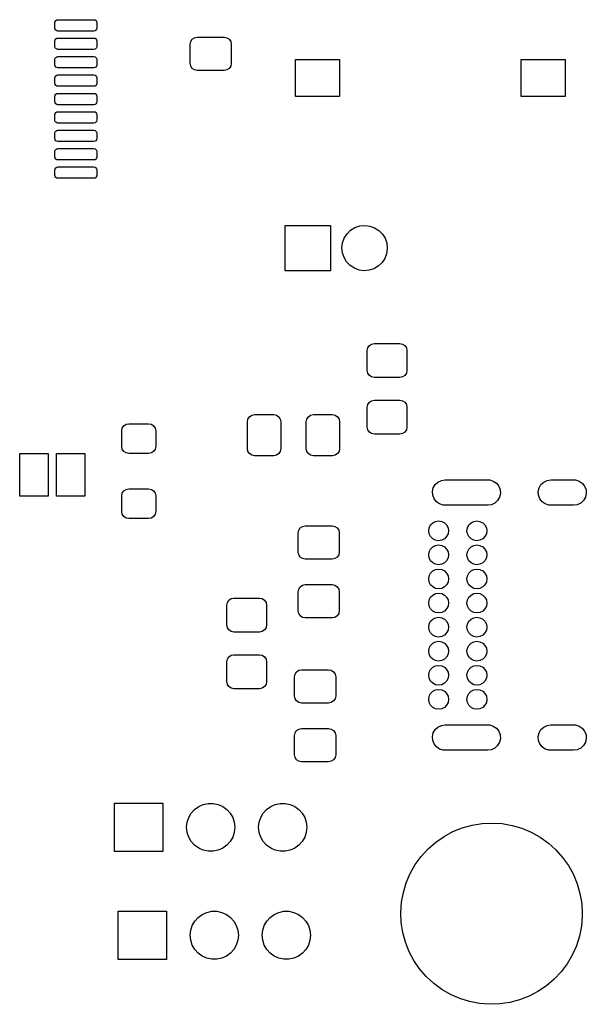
# Model space of a CAD drawing. Extents: x 2.72 to 6.23, y -5.23 to -2.47.
# Tile 4 of 5: x 5.44 to 6.23, y -5.23 to -3.86. Entities that reach past the tile are written whole.
import ezdxf

# ---------------------------------------------------------------- set-up
doc = ezdxf.new("R2010")
doc.units = 0
doc.header["$MEASUREMENT"] = 0
doc.layers.add('BLACK', color=7, linetype='CONTINUOUS')

msp = doc.modelspace()

# ---------------------------------------------------------------- linework, layer by layer
at = {"layer": 'BLACK', "linetype": 'CONTINUOUS'}
for p, q in [((5.49396, -3.85999), (5.49481, -3.85871)), ((5.49481, -3.85871), (5.49609, -3.85786)), ((5.49609, -3.85786), (5.4976, -3.85756)), ((5.4976, -3.85756), (5.5478, -3.85756)), ((5.5478, -3.85756), (5.5493, -3.85786)), ((5.5493, -3.85786), (5.55058, -3.85871)), ((5.55058, -3.85871), (5.55143, -3.85999)), ((5.49366, -3.8615), (5.49396, -3.85999)), ((5.49366, -3.86937), (5.49366, -3.8615)), ((5.49396, -3.87088), (5.49366, -3.86937)), ((5.49481, -3.87215), (5.49396, -3.87088)), ((5.49609, -3.87301), (5.49481, -3.87215)), ((5.55058, -3.87215), (5.5493, -3.87301)), ((5.55143, -3.87088), (5.55058, -3.87215)), ((5.55143, -3.85999), (5.55173, -3.8615)), ((5.55173, -3.86937), (5.55143, -3.87088)), ((5.55173, -3.8615), (5.55173, -3.86937)), ((5.49366, -3.88709), (5.49396, -3.88558)), ((5.49396, -3.88558), (5.49481, -3.8843)), ((5.49481, -3.8843), (5.49609, -3.88345)), ((5.4976, -3.87331), (5.49609, -3.87301)), ((5.49609, -3.88345), (5.4976, -3.88315)), ((5.5478, -3.87331), (5.4976, -3.87331)), ((5.4976, -3.88315), (5.5478, -3.88315)), ((5.5493, -3.87301), (5.5478, -3.87331)), ((5.5478, -3.88315), (5.5493, -3.88345)), ((5.5493, -3.88345), (5.55058, -3.8843)), ((5.55058, -3.8843), (5.55143, -3.88558)), ((5.55143, -3.88558), (5.55173, -3.88709)), ((5.68221, -3.88795), (5.68434, -3.88475)), ((5.68434, -3.88475), (5.68753, -3.88262)), ((5.68753, -3.88262), (5.6913, -3.88187)), ((5.6913, -3.88187), (5.7287, -3.88187)), ((5.7287, -3.88187), (5.73247, -3.88262)), ((5.73247, -3.88262), (5.73566, -3.88475)), ((5.73566, -3.88475), (5.73779, -3.88795)), ((5.49366, -3.89496), (5.49366, -3.88709)), ((5.49396, -3.89647), (5.49366, -3.89496)), ((5.49481, -3.89774), (5.49396, -3.89647)), ((5.49609, -3.8986), (5.49481, -3.89774)), ((5.4976, -3.8989), (5.49609, -3.8986)), ((5.5478, -3.8989), (5.4976, -3.8989)), ((5.5493, -3.8986), (5.5478, -3.8989)), ((5.55058, -3.89774), (5.5493, -3.8986)), ((5.55143, -3.89647), (5.55058, -3.89774)), ((5.55173, -3.89496), (5.55143, -3.89647)), ((5.55173, -3.88709), (5.55173, -3.89496)), ((5.68146, -3.89171), (5.68221, -3.88795)), ((5.68146, -3.91829), (5.68146, -3.89171)), ((5.73779, -3.88795), (5.73854, -3.89171)), ((5.73854, -3.89171), (5.73854, -3.91829)), ((5.49366, -3.91268), (5.49396, -3.91117)), ((5.49366, -3.92055), (5.49366, -3.91268)), ((5.49396, -3.91117), (5.49481, -3.90989)), ((5.49481, -3.90989), (5.49609, -3.90904)), ((5.49609, -3.90904), (5.4976, -3.90874)), ((5.4976, -3.90874), (5.5478, -3.90874)), ((5.5478, -3.90874), (5.5493, -3.90904)), ((5.5493, -3.90904), (5.55058, -3.90989)), ((5.55058, -3.90989), (5.55143, -3.91117)), ((5.55143, -3.91117), (5.55173, -3.91268)), ((5.55173, -3.91268), (5.55173, -3.92055)), ((5.8278, -3.96417), (5.8278, -3.91299)), ((5.8278, -3.91299), (5.88882, -3.91299)), ((5.88882, -3.91299), (5.88882, -3.96417)), ((6.14118, -3.96417), (6.14118, -3.91299)), ((6.14118, -3.91299), (6.2022, -3.91299)), ((6.2022, -3.91299), (6.2022, -3.96417)), ((5.49396, -3.92206), (5.49366, -3.92055)), ((5.49481, -3.92334), (5.49396, -3.92206)), ((5.49609, -3.92419), (5.49481, -3.92334)), ((5.4976, -3.92449), (5.49609, -3.92419)), ((5.5478, -3.92449), (5.4976, -3.92449)), ((5.5493, -3.92419), (5.5478, -3.92449)), ((5.55058, -3.92334), (5.5493, -3.92419)), ((5.55143, -3.92206), (5.55058, -3.92334)), ((5.55173, -3.92055), (5.55143, -3.92206)), ((5.68221, -3.92205), (5.68146, -3.91829)), ((5.68434, -3.92525), (5.68221, -3.92205)), ((5.68753, -3.92738), (5.68434, -3.92525)), ((5.73566, -3.92525), (5.73247, -3.92738)), ((5.73779, -3.92205), (5.73566, -3.92525)), ((5.73854, -3.91829), (5.73779, -3.92205)), ((5.49366, -3.93827), (5.49396, -3.93676)), ((5.49366, -3.94614), (5.49366, -3.93827)), ((5.49396, -3.93676), (5.49481, -3.93548)), ((5.49481, -3.93548), (5.49609, -3.93463)), ((5.49609, -3.93463), (5.4976, -3.93433)), ((5.4976, -3.93433), (5.5478, -3.93433)), ((5.5478, -3.93433), (5.5493, -3.93463)), ((5.5493, -3.93463), (5.55058, -3.93548)), ((5.55058, -3.93548), (5.55143, -3.93676)), ((5.55143, -3.93676), (5.55173, -3.93827)), ((5.55173, -3.93827), (5.55173, -3.94614)), ((5.6913, -3.92813), (5.68753, -3.92738)), ((5.7287, -3.92813), (5.6913, -3.92813)), ((5.73247, -3.92738), (5.7287, -3.92813)), ((5.49396, -3.94765), (5.49366, -3.94614)), ((5.49481, -3.94893), (5.49396, -3.94765)), ((5.49609, -3.94978), (5.49481, -3.94893)), ((5.4976, -3.95008), (5.49609, -3.94978)), ((5.5478, -3.95008), (5.4976, -3.95008)), ((5.5493, -3.94978), (5.5478, -3.95008)), ((5.55058, -3.94893), (5.5493, -3.94978)), ((5.55143, -3.94765), (5.55058, -3.94893)), ((5.55173, -3.94614), (5.55143, -3.94765)), ((5.49366, -3.96386), (5.49396, -3.96235)), ((5.49366, -3.97173), (5.49366, -3.96386)), ((5.49396, -3.96235), (5.49481, -3.96107)), ((5.49481, -3.96107), (5.49609, -3.96022)), ((5.49609, -3.96022), (5.4976, -3.95992)), ((5.4976, -3.95992), (5.5478, -3.95992)), ((5.5478, -3.95992), (5.5493, -3.96022)), ((5.5493, -3.96022), (5.55058, -3.96107)), ((5.55058, -3.96107), (5.55143, -3.96235)), ((5.55143, -3.96235), (5.55173, -3.96386)), ((5.55173, -3.96386), (5.55173, -3.97173)), ((5.88882, -3.96417), (5.8278, -3.96417)), ((6.2022, -3.96417), (6.14118, -3.96417)), ((5.49396, -3.97324), (5.49366, -3.97173)), ((5.49481, -3.97452), (5.49396, -3.97324)), ((5.49609, -3.97537), (5.49481, -3.97452)), ((5.4976, -3.97567), (5.49609, -3.97537)), ((5.5478, -3.97567), (5.4976, -3.97567)), ((5.5493, -3.97537), (5.5478, -3.97567)), ((5.55058, -3.97452), (5.5493, -3.97537)), ((5.55143, -3.97324), (5.55058, -3.97452)), ((5.55173, -3.97173), (5.55143, -3.97324)), ((5.49366, -3.98945), (5.49396, -3.98794)), ((5.49366, -3.99732), (5.49366, -3.98945)), ((5.49396, -3.98794), (5.49481, -3.98666)), ((5.49481, -3.98666), (5.49609, -3.98581)), ((5.49609, -3.98581), (5.4976, -3.98551)), ((5.4976, -3.98551), (5.5478, -3.98551)), ((5.5478, -3.98551), (5.5493, -3.98581)), ((5.5493, -3.98581), (5.55058, -3.98666)), ((5.55058, -3.98666), (5.55143, -3.98794)), ((5.55143, -3.98794), (5.55173, -3.98945)), ((5.55173, -3.98945), (5.55173, -3.99732)), ((5.49396, -3.99883), (5.49366, -3.99732)), ((5.49481, -4.00011), (5.49396, -3.99883)), ((5.49609, -4.00096), (5.49481, -4.00011)), ((5.4976, -4.00126), (5.49609, -4.00096)), ((5.5478, -4.00126), (5.4976, -4.00126)), ((5.5493, -4.00096), (5.5478, -4.00126)), ((5.55058, -4.00011), (5.5493, -4.00096)), ((5.55143, -3.99883), (5.55058, -4.00011)), ((5.55173, -3.99732), (5.55143, -3.99883)), ((5.49366, -4.01504), (5.49396, -4.01353)), ((5.49366, -4.02291), (5.49366, -4.01504)), ((5.49396, -4.02442), (5.49366, -4.02291)), ((5.49396, -4.01353), (5.49481, -4.01226)), ((5.49481, -4.01226), (5.49609, -4.0114)), ((5.49609, -4.0114), (5.4976, -4.0111)), ((5.4976, -4.0111), (5.5478, -4.0111)), ((5.5478, -4.0111), (5.5493, -4.0114)), ((5.5493, -4.0114), (5.55058, -4.01226)), ((5.55058, -4.01226), (5.55143, -4.01353)), ((5.55143, -4.01353), (5.55173, -4.01504)), ((5.55173, -4.02291), (5.55143, -4.02442)), ((5.55173, -4.01504), (5.55173, -4.02291)), ((5.49481, -4.0257), (5.49396, -4.02442)), ((5.49609, -4.02655), (5.49481, -4.0257)), ((5.4976, -4.02685), (5.49609, -4.02655)), ((5.49609, -4.03699), (5.4976, -4.03669)), ((5.5478, -4.02685), (5.4976, -4.02685)), ((5.4976, -4.03669), (5.5478, -4.03669)), ((5.5493, -4.02655), (5.5478, -4.02685)), ((5.5478, -4.03669), (5.5493, -4.03699)), ((5.55058, -4.0257), (5.5493, -4.02655)), ((5.55143, -4.02442), (5.55058, -4.0257)), ((5.49366, -4.04063), (5.49396, -4.03912)), ((5.49366, -4.0485), (5.49366, -4.04063)), ((5.49396, -4.05001), (5.49366, -4.0485)), ((5.49396, -4.03912), (5.49481, -4.03785)), ((5.49481, -4.05129), (5.49396, -4.05001)), ((5.49481, -4.03785), (5.49609, -4.03699)), ((5.5493, -4.03699), (5.55058, -4.03785)), ((5.55058, -4.03785), (5.55143, -4.03912)), ((5.55143, -4.05001), (5.55058, -4.05129)), ((5.55143, -4.03912), (5.55173, -4.04063)), ((5.55173, -4.0485), (5.55143, -4.05001)), ((5.55173, -4.04063), (5.55173, -4.0485)), ((5.49396, -4.06471), (5.49481, -4.06344)), ((5.49609, -4.05214), (5.49481, -4.05129)), ((5.49481, -4.06344), (5.49609, -4.06258)), ((5.4976, -4.05244), (5.49609, -4.05214)), ((5.49609, -4.06258), (5.4976, -4.06228)), ((5.5478, -4.05244), (5.4976, -4.05244)), ((5.4976, -4.06228), (5.5478, -4.06228)), ((5.5493, -4.05214), (5.5478, -4.05244)), ((5.5478, -4.06228), (5.5493, -4.06258)), ((5.55058, -4.05129), (5.5493, -4.05214)), ((5.5493, -4.06258), (5.55058, -4.06344)), ((5.55058, -4.06344), (5.55143, -4.06471)), ((5.49366, -4.06622), (5.49396, -4.06471)), ((5.49366, -4.07409), (5.49366, -4.06622)), ((5.49396, -4.0756), (5.49366, -4.07409)), ((5.49481, -4.07688), (5.49396, -4.0756)), ((5.49609, -4.07773), (5.49481, -4.07688)), ((5.4976, -4.07803), (5.49609, -4.07773)), ((5.5493, -4.07773), (5.5478, -4.07803)), ((5.55058, -4.07688), (5.5493, -4.07773)), ((5.55143, -4.0756), (5.55058, -4.07688)), ((5.55143, -4.06471), (5.55173, -4.06622)), ((5.55173, -4.07409), (5.55143, -4.0756)), ((5.55173, -4.06622), (5.55173, -4.07409)), ((5.5478, -4.07803), (5.4976, -4.07803)), ((5.8135, -4.2065), (5.8135, -4.1435)), ((5.8135, -4.1435), (5.8765, -4.1435)), ((5.8765, -4.1435), (5.8765, -4.2065)), ((5.91033, -4.1465), (5.91698, -4.14424)), ((5.91698, -4.14424), (5.92396, -4.1435)), ((5.92396, -4.1435), (5.93093, -4.14434)), ((5.93093, -4.14434), (5.93755, -4.14669)), ((5.89553, -4.161), (5.89933, -4.15509)), ((5.89933, -4.15509), (5.90435, -4.15018)), ((5.90435, -4.15018), (5.91033, -4.1465)), ((5.93755, -4.14669), (5.94348, -4.15045)), ((5.94348, -4.15045), (5.94842, -4.15544)), ((5.94842, -4.15544), (5.95214, -4.16139)), ((5.89225, -4.17456), (5.89313, -4.16759)), ((5.89313, -4.16759), (5.89553, -4.161)), ((5.95214, -4.16139), (5.95445, -4.16802)), ((5.95445, -4.16802), (5.95524, -4.175)), ((5.89293, -4.18155), (5.89225, -4.17456)), ((5.89515, -4.18821), (5.89293, -4.18155)), ((5.95425, -4.18283), (5.95175, -4.1894)), ((5.95522, -4.17588), (5.95425, -4.18283)), ((5.95524, -4.175), (5.95522, -4.17588)), ((5.89879, -4.19422), (5.89515, -4.18821)), ((5.90366, -4.19927), (5.89879, -4.19422)), ((5.90954, -4.20311), (5.90366, -4.19927)), ((5.94278, -4.20009), (5.93675, -4.20368)), ((5.94787, -4.19525), (5.94278, -4.20009)), ((5.95175, -4.1894), (5.94787, -4.19525)), ((5.8765, -4.2065), (5.8135, -4.2065)), ((5.91612, -4.20556), (5.90954, -4.20311)), ((5.92308, -4.20649), (5.91612, -4.20556)), ((5.93007, -4.20585), (5.92308, -4.20649)), ((5.93675, -4.20368), (5.93007, -4.20585)), ((5.93032, -4.31052), (5.93352, -4.30839)), ((5.93352, -4.30839), (5.93728, -4.30764)), ((5.93728, -4.30764), (5.97272, -4.30764)), ((5.97272, -4.30764), (5.97648, -4.30839)), ((5.97648, -4.30839), (5.97968, -4.31052)), ((5.92744, -4.31748), (5.92819, -4.31371)), ((5.92744, -4.34504), (5.92744, -4.31748)), ((5.92819, -4.31371), (5.93032, -4.31052)), ((5.97968, -4.31052), (5.98181, -4.31371)), ((5.98181, -4.31371), (5.98256, -4.31748)), ((5.98256, -4.31748), (5.98256, -4.34504)), ((5.92819, -4.34881), (5.92744, -4.34504)), ((5.93032, -4.352), (5.92819, -4.34881)), ((5.98181, -4.34881), (5.97968, -4.352)), ((5.98256, -4.34504), (5.98181, -4.34881)), ((5.93352, -4.35413), (5.93032, -4.352)), ((5.93728, -4.35488), (5.93352, -4.35413)), ((5.97272, -4.35488), (5.93728, -4.35488)), ((5.97648, -4.35413), (5.97272, -4.35488)), ((5.97968, -4.352), (5.97648, -4.35413)), ((5.92744, -4.39622), (5.92819, -4.39245)), ((5.92819, -4.39245), (5.93032, -4.38926)), ((5.93032, -4.38926), (5.93352, -4.38713)), ((5.93352, -4.38713), (5.93728, -4.38638)), ((5.93728, -4.38638), (5.97272, -4.38638)), ((5.97272, -4.38638), (5.97648, -4.38713)), ((5.97648, -4.38713), (5.97968, -4.38926)), ((5.97968, -4.38926), (5.98181, -4.39245)), ((5.98181, -4.39245), (5.98256, -4.39622)), ((5.92744, -4.42378), (5.92744, -4.39622)), ((5.98256, -4.39622), (5.98256, -4.42378)), ((5.58926, -4.42194), (5.59245, -4.4198)), ((5.59245, -4.4198), (5.59622, -4.41906)), ((5.59622, -4.41906), (5.62378, -4.41906)), ((5.62378, -4.41906), (5.62755, -4.4198)), ((5.62755, -4.4198), (5.63074, -4.42194)), ((5.76102, -4.4163), (5.76177, -4.41253)), ((5.76102, -4.4537), (5.76102, -4.4163)), ((5.76177, -4.41253), (5.76391, -4.40934)), ((5.76391, -4.40934), (5.7671, -4.40721)), ((5.7671, -4.40721), (5.77087, -4.40646)), ((5.77087, -4.40646), (5.79744, -4.40646)), ((5.79744, -4.40646), (5.80121, -4.40721)), ((5.80121, -4.40721), (5.8044, -4.40934)), ((5.8044, -4.40934), (5.80653, -4.41253)), ((5.80653, -4.41253), (5.80728, -4.4163)), ((5.80728, -4.4163), (5.80728, -4.4537)), ((5.84272, -4.4163), (5.84347, -4.41253)), ((5.84272, -4.4537), (5.84272, -4.4163)), ((5.84347, -4.41253), (5.8456, -4.40934)), ((5.8456, -4.40934), (5.84879, -4.40721)), ((5.84879, -4.40721), (5.85256, -4.40646)), ((5.85256, -4.40646), (5.87913, -4.40646)), ((5.87913, -4.40646), (5.8829, -4.40721)), ((5.8829, -4.40721), (5.88609, -4.40934)), ((5.88609, -4.40934), (5.88823, -4.41253)), ((5.88823, -4.41253), (5.88898, -4.4163)), ((5.88898, -4.4163), (5.88898, -4.4537)), ((5.58638, -4.4289), (5.58713, -4.42513)), ((5.58638, -4.45055), (5.58638, -4.4289)), ((5.58713, -4.42513), (5.58926, -4.42194)), ((5.63074, -4.42194), (5.63287, -4.42513)), ((5.63287, -4.42513), (5.63362, -4.4289)), ((5.63362, -4.4289), (5.63362, -4.45055)), ((5.92819, -4.42755), (5.92744, -4.42378)), ((5.93032, -4.43074), (5.92819, -4.42755)), ((5.93352, -4.43287), (5.93032, -4.43074)), ((5.93728, -4.43362), (5.93352, -4.43287)), ((5.97648, -4.43287), (5.97272, -4.43362)), ((5.97968, -4.43074), (5.97648, -4.43287)), ((5.98181, -4.42755), (5.97968, -4.43074)), ((5.98256, -4.42378), (5.98181, -4.42755)), ((5.97272, -4.43362), (5.93728, -4.43362)), ((5.44472, -4.51953), (5.44472, -4.46047)), ((5.44472, -4.46047), (5.48409, -4.46047)), ((5.48409, -4.46047), (5.48409, -4.51953)), ((5.49591, -4.51953), (5.49591, -4.46047)), ((5.49591, -4.46047), (5.53528, -4.46047)), ((5.53528, -4.46047), (5.53528, -4.51953)), ((5.58713, -4.45432), (5.58638, -4.45055)), ((5.58926, -4.45751), (5.58713, -4.45432)), ((5.59245, -4.45964), (5.58926, -4.45751)), ((5.59622, -4.46039), (5.59245, -4.45964)), ((5.62378, -4.46039), (5.59622, -4.46039)), ((5.62755, -4.45964), (5.62378, -4.46039)), ((5.63074, -4.45751), (5.62755, -4.45964)), ((5.63287, -4.45432), (5.63074, -4.45751)), ((5.63362, -4.45055), (5.63287, -4.45432)), ((5.76177, -4.45747), (5.76102, -4.4537)), ((5.76391, -4.46066), (5.76177, -4.45747)), ((5.7671, -4.46279), (5.76391, -4.46066)), ((5.8044, -4.46066), (5.80121, -4.46279)), ((5.80653, -4.45747), (5.8044, -4.46066)), ((5.80728, -4.4537), (5.80653, -4.45747)), ((5.84347, -4.45747), (5.84272, -4.4537)), ((5.8456, -4.46066), (5.84347, -4.45747)), ((5.84879, -4.46279), (5.8456, -4.46066)), ((5.88609, -4.46066), (5.8829, -4.46279)), ((5.88823, -4.45747), (5.88609, -4.46066)), ((5.88898, -4.4537), (5.88823, -4.45747)), ((5.77087, -4.46354), (5.7671, -4.46279)), ((5.79744, -4.46354), (5.77087, -4.46354)), ((5.80121, -4.46279), (5.79744, -4.46354)), ((5.85256, -4.46354), (5.84879, -4.46279)), ((5.87913, -4.46354), (5.85256, -4.46354)), ((5.8829, -4.46279), (5.87913, -4.46354)), ((6.02176, -4.50365), (6.02563, -4.50007)), ((6.02563, -4.50007), (6.03038, -4.49779)), ((6.03038, -4.49779), (6.03559, -4.49701)), ((6.03559, -4.49701), (6.09465, -4.49701)), ((6.09465, -4.49701), (6.09742, -4.49723)), ((6.09742, -4.49723), (6.10244, -4.49881)), ((6.10244, -4.49881), (6.10677, -4.50181)), ((6.10677, -4.50181), (6.11003, -4.50595)), ((6.16861, -4.50365), (6.17248, -4.50007)), ((6.17248, -4.50007), (6.17723, -4.49779)), ((6.17723, -4.49779), (6.18244, -4.49701)), ((6.18244, -4.49701), (6.21394, -4.49701)), ((6.21394, -4.49701), (6.21671, -4.49723)), ((6.21671, -4.49723), (6.22173, -4.49881)), ((6.22173, -4.49881), (6.22606, -4.50181)), ((6.22606, -4.50181), (6.22933, -4.50595)), ((5.58638, -4.51945), (5.58713, -4.51568)), ((5.58713, -4.51568), (5.58926, -4.51249)), ((5.58926, -4.51249), (5.59245, -4.51036)), ((5.59245, -4.51036), (5.59622, -4.50961)), ((5.59622, -4.50961), (5.62378, -4.50961)), ((5.62378, -4.50961), (5.62755, -4.51036)), ((5.62755, -4.51036), (5.63074, -4.51249)), ((5.63074, -4.51249), (5.63287, -4.51568)), ((5.63287, -4.51568), (5.63362, -4.51945)), ((6.01793, -4.51333), (6.01912, -4.5082)), ((6.0183, -4.51859), (6.01793, -4.51333)), ((6.01912, -4.5082), (6.02176, -4.50365)), ((6.11003, -4.50595), (6.11194, -4.51086)), ((6.11194, -4.51086), (6.11231, -4.51611)), ((6.16478, -4.51333), (6.16597, -4.5082)), ((6.16515, -4.51859), (6.16478, -4.51333)), ((6.16597, -4.5082), (6.16861, -4.50365)), ((6.22933, -4.50595), (6.23123, -4.51086)), ((6.23123, -4.51086), (6.2316, -4.51611)), ((5.48409, -4.51953), (5.44472, -4.51953)), ((5.53528, -4.51953), (5.49591, -4.51953)), ((5.58638, -4.5411), (5.58638, -4.51945)), ((5.63362, -4.51945), (5.63362, -4.5411)), ((6.0202, -4.5235), (6.0183, -4.51859)), ((6.02346, -4.52764), (6.0202, -4.5235)), ((6.0278, -4.53063), (6.02346, -4.52764)), ((6.1046, -4.52938), (6.09986, -4.53166)), ((6.10847, -4.5258), (6.1046, -4.52938)), ((6.11112, -4.52125), (6.10847, -4.5258)), ((6.11231, -4.51611), (6.11112, -4.52125)), ((6.16705, -4.5235), (6.16515, -4.51859)), ((6.17031, -4.52764), (6.16705, -4.5235)), ((6.17465, -4.53063), (6.17031, -4.52764)), ((6.2239, -4.52938), (6.21915, -4.53166)), ((6.22776, -4.5258), (6.2239, -4.52938)), ((6.23041, -4.52125), (6.22776, -4.5258)), ((6.2316, -4.51611), (6.23041, -4.52125)), ((5.58713, -4.54487), (5.58638, -4.5411)), ((5.63362, -4.5411), (5.63287, -4.54487)), ((6.03282, -4.53222), (6.0278, -4.53063)), ((6.03559, -4.53244), (6.03282, -4.53222)), ((6.09465, -4.53244), (6.03559, -4.53244)), ((6.09986, -4.53166), (6.09465, -4.53244)), ((6.17967, -4.53222), (6.17465, -4.53063)), ((6.18244, -4.53244), (6.17967, -4.53222)), ((6.21394, -4.53244), (6.18244, -4.53244)), ((6.21915, -4.53166), (6.21394, -4.53244)), ((5.58926, -4.54806), (5.58713, -4.54487)), ((5.59245, -4.5502), (5.58926, -4.54806)), ((5.59622, -4.55094), (5.59245, -4.5502)), ((5.62378, -4.55094), (5.59622, -4.55094)), ((5.62755, -4.5502), (5.62378, -4.55094)), ((5.63074, -4.54806), (5.62755, -4.5502)), ((5.63287, -4.54487), (5.63074, -4.54806)), ((6.01539, -4.55977), (6.01844, -4.55673)), ((6.01844, -4.55673), (6.02228, -4.55477)), ((6.02228, -4.55477), (6.02654, -4.55409)), ((6.02654, -4.55409), (6.03079, -4.55477)), ((6.03079, -4.55477), (6.03463, -4.55673)), ((6.03463, -4.55673), (6.03768, -4.55977)), ((6.06854, -4.55977), (6.07159, -4.55673)), ((6.07159, -4.55673), (6.07543, -4.55477)), ((6.07543, -4.55477), (6.07969, -4.55409)), ((6.07969, -4.55409), (6.08394, -4.55477)), ((6.08394, -4.55477), (6.08778, -4.55673)), ((6.08778, -4.55673), (6.09083, -4.55977)), ((5.83146, -4.57087), (5.83221, -4.5671)), ((5.83221, -4.5671), (5.83434, -4.56391)), ((5.83434, -4.56391), (5.83753, -4.56177)), ((5.83753, -4.56177), (5.8413, -4.56102)), ((5.8413, -4.56102), (5.8787, -4.56102)), ((5.8787, -4.56102), (5.88247, -4.56177)), ((5.88247, -4.56177), (5.88566, -4.56391)), ((5.88566, -4.56391), (5.88779, -4.5671)), ((5.88779, -4.5671), (5.88854, -4.57087)), ((6.01276, -4.56787), (6.01343, -4.56362)), ((6.01343, -4.57213), (6.01276, -4.56787)), ((6.01343, -4.56362), (6.01539, -4.55977)), ((6.03768, -4.55977), (6.03964, -4.56362)), ((6.03964, -4.56362), (6.04031, -4.56787)), ((6.04031, -4.56787), (6.03964, -4.57213)), ((6.06591, -4.56787), (6.06658, -4.56362)), ((6.06658, -4.57213), (6.06591, -4.56787)), ((6.06658, -4.56362), (6.06854, -4.55977)), ((6.09083, -4.55977), (6.09279, -4.56362)), ((6.09279, -4.56362), (6.09346, -4.56787)), ((6.09346, -4.56787), (6.09279, -4.57213)), ((5.83146, -4.59744), (5.83146, -4.57087)), ((5.88854, -4.57087), (5.88854, -4.59744)), ((6.01539, -4.57597), (6.01343, -4.57213)), ((6.01844, -4.57902), (6.01539, -4.57597)), ((6.02228, -4.58098), (6.01844, -4.57902)), ((6.02654, -4.58165), (6.02228, -4.58098)), ((6.03079, -4.58098), (6.02654, -4.58165)), ((6.03463, -4.57902), (6.03079, -4.58098)), ((6.03768, -4.57597), (6.03463, -4.57902)), ((6.03964, -4.57213), (6.03768, -4.57597)), ((6.06854, -4.57597), (6.06658, -4.57213)), ((6.07159, -4.57902), (6.06854, -4.57597)), ((6.07543, -4.58098), (6.07159, -4.57902)), ((6.07969, -4.58165), (6.07543, -4.58098)), ((6.08394, -4.58098), (6.07969, -4.58165)), ((6.08778, -4.57902), (6.08394, -4.58098)), ((6.09083, -4.57597), (6.08778, -4.57902)), ((6.09279, -4.57213), (6.09083, -4.57597)), ((5.83221, -4.60121), (5.83146, -4.59744)), ((5.88854, -4.59744), (5.88779, -4.60121)), ((6.01276, -4.60134), (6.01343, -4.59708)), ((6.01343, -4.59708), (6.01539, -4.59324)), ((6.01539, -4.59324), (6.01844, -4.59019)), ((6.01844, -4.59019), (6.02228, -4.58823)), ((6.02228, -4.58823), (6.02654, -4.58756)), ((6.02654, -4.58756), (6.03079, -4.58823)), ((6.03079, -4.58823), (6.03463, -4.59019)), ((6.03463, -4.59019), (6.03768, -4.59324)), ((6.03768, -4.59324), (6.03964, -4.59708)), ((6.03964, -4.59708), (6.04031, -4.60134)), ((6.06591, -4.60134), (6.06658, -4.59708)), ((6.06658, -4.59708), (6.06854, -4.59324)), ((6.06854, -4.59324), (6.07159, -4.59019)), ((6.07159, -4.59019), (6.07543, -4.58823)), ((6.07543, -4.58823), (6.07969, -4.58756)), ((6.07969, -4.58756), (6.08394, -4.58823)), ((6.08394, -4.58823), (6.08778, -4.59019)), ((6.08778, -4.59019), (6.09083, -4.59324)), ((6.09083, -4.59324), (6.09279, -4.59708)), ((6.09279, -4.59708), (6.09346, -4.60134)), ((5.83434, -4.6044), (5.83221, -4.60121)), ((5.83753, -4.60653), (5.83434, -4.6044)), ((5.8413, -4.60728), (5.83753, -4.60653)), ((5.8787, -4.60728), (5.8413, -4.60728)), ((5.88247, -4.60653), (5.8787, -4.60728)), ((5.88566, -4.6044), (5.88247, -4.60653)), ((5.88779, -4.60121), (5.88566, -4.6044)), ((6.01343, -4.6056), (6.01276, -4.60134)), ((6.01539, -4.60944), (6.01343, -4.6056)), ((6.01844, -4.61249), (6.01539, -4.60944)), ((6.03768, -4.60944), (6.03463, -4.61249)), ((6.03964, -4.6056), (6.03768, -4.60944)), ((6.04031, -4.60134), (6.03964, -4.6056)), ((6.06658, -4.6056), (6.06591, -4.60134)), ((6.06854, -4.60944), (6.06658, -4.6056)), ((6.07159, -4.61249), (6.06854, -4.60944)), ((6.09083, -4.60944), (6.08778, -4.61249)), ((6.09279, -4.6056), (6.09083, -4.60944)), ((6.09346, -4.60134), (6.09279, -4.6056)), ((6.01539, -4.6267), (6.01844, -4.62366)), ((6.02228, -4.61444), (6.01844, -4.61249)), ((6.01844, -4.62366), (6.02228, -4.6217)), ((6.02654, -4.61512), (6.02228, -4.61444)), ((6.02228, -4.6217), (6.02654, -4.62102)), ((6.03079, -4.61444), (6.02654, -4.61512)), ((6.02654, -4.62102), (6.03079, -4.6217)), ((6.03463, -4.61249), (6.03079, -4.61444)), ((6.03079, -4.6217), (6.03463, -4.62366)), ((6.03463, -4.62366), (6.03768, -4.6267)), ((6.06854, -4.6267), (6.07159, -4.62366)), ((6.07543, -4.61444), (6.07159, -4.61249)), ((6.07159, -4.62366), (6.07543, -4.6217)), ((6.07969, -4.61512), (6.07543, -4.61444)), ((6.07543, -4.6217), (6.07969, -4.62102)), ((6.08394, -4.61444), (6.07969, -4.61512)), ((6.07969, -4.62102), (6.08394, -4.6217)), ((6.08778, -4.61249), (6.08394, -4.61444)), ((6.08394, -4.6217), (6.08778, -4.62366)), ((6.08778, -4.62366), (6.09083, -4.6267)), ((6.01276, -4.6348), (6.01343, -4.63055)), ((6.01343, -4.63906), (6.01276, -4.6348)), ((6.01343, -4.63055), (6.01539, -4.6267)), ((6.03768, -4.6267), (6.03964, -4.63055)), ((6.03964, -4.63055), (6.04031, -4.6348)), ((6.04031, -4.6348), (6.03964, -4.63906)), ((6.06591, -4.6348), (6.06658, -4.63055)), ((6.06658, -4.63906), (6.06591, -4.6348)), ((6.06658, -4.63055), (6.06854, -4.6267)), ((6.09083, -4.6267), (6.09279, -4.63055)), ((6.09279, -4.63055), (6.09346, -4.6348)), ((6.09346, -4.6348), (6.09279, -4.63906)), ((5.83146, -4.65256), (5.83221, -4.64879)), ((5.83221, -4.64879), (5.83434, -4.6456)), ((5.83434, -4.6456), (5.83753, -4.64347)), ((5.83753, -4.64347), (5.8413, -4.64272)), ((5.8413, -4.64272), (5.8787, -4.64272)), ((5.8787, -4.64272), (5.88247, -4.64347)), ((5.88247, -4.64347), (5.88566, -4.6456)), ((5.88566, -4.6456), (5.88779, -4.64879)), ((5.88779, -4.64879), (5.88854, -4.65256)), ((6.01539, -4.6429), (6.01343, -4.63906)), ((6.01844, -4.64595), (6.01539, -4.6429)), ((6.02228, -4.64791), (6.01844, -4.64595)), ((6.02654, -4.64858), (6.02228, -4.64791)), ((6.03079, -4.64791), (6.02654, -4.64858)), ((6.03463, -4.64595), (6.03079, -4.64791)), ((6.03768, -4.6429), (6.03463, -4.64595)), ((6.03964, -4.63906), (6.03768, -4.6429)), ((6.06854, -4.6429), (6.06658, -4.63906)), ((6.07159, -4.64595), (6.06854, -4.6429)), ((6.07543, -4.64791), (6.07159, -4.64595)), ((6.07969, -4.64858), (6.07543, -4.64791)), ((6.08394, -4.64791), (6.07969, -4.64858)), ((6.08778, -4.64595), (6.08394, -4.64791)), ((6.09083, -4.6429), (6.08778, -4.64595)), ((6.09279, -4.63906), (6.09083, -4.6429)), ((5.73319, -4.66745), (5.73532, -4.66426)), ((5.73532, -4.66426), (5.73852, -4.66213)), ((5.73852, -4.66213), (5.74228, -4.66138)), ((5.74228, -4.66138), (5.77772, -4.66138)), ((5.77772, -4.66138), (5.78148, -4.66213)), ((5.78148, -4.66213), (5.78468, -4.66426)), ((5.78468, -4.66426), (5.78681, -4.66745)), ((5.83146, -4.67913), (5.83146, -4.65256)), ((5.88854, -4.65256), (5.88854, -4.67913)), ((6.01276, -4.66827), (6.01343, -4.66401)), ((6.01343, -4.66401), (6.01539, -4.66017)), ((6.01539, -4.66017), (6.01844, -4.65712)), ((6.01844, -4.65712), (6.02228, -4.65516)), ((6.02228, -4.65516), (6.02654, -4.65449)), ((6.02654, -4.65449), (6.03079, -4.65516)), ((6.03079, -4.65516), (6.03463, -4.65712)), ((6.03463, -4.65712), (6.03768, -4.66017)), ((6.03768, -4.66017), (6.03964, -4.66401)), ((6.03964, -4.66401), (6.04031, -4.66827)), ((6.06591, -4.66827), (6.06658, -4.66401)), ((6.06658, -4.66401), (6.06854, -4.66017)), ((6.06854, -4.66017), (6.07159, -4.65712)), ((6.07159, -4.65712), (6.07543, -4.65516)), ((6.07543, -4.65516), (6.07969, -4.65449)), ((6.07969, -4.65449), (6.08394, -4.65516)), ((6.08394, -4.65516), (6.08778, -4.65712)), ((6.08778, -4.65712), (6.09083, -4.66017)), ((6.09083, -4.66017), (6.09279, -4.66401)), ((6.09279, -4.66401), (6.09346, -4.66827)), ((5.73244, -4.67122), (5.73319, -4.66745)), ((5.73244, -4.69878), (5.73244, -4.67122)), ((5.78681, -4.66745), (5.78756, -4.67122)), ((5.78756, -4.67122), (5.78756, -4.69878)), ((5.83221, -4.6829), (5.83146, -4.67913)), ((5.88854, -4.67913), (5.88779, -4.6829)), ((6.01343, -4.67253), (6.01276, -4.66827)), ((6.01539, -4.67637), (6.01343, -4.67253)), ((6.01844, -4.67942), (6.01539, -4.67637)), ((6.02228, -4.68137), (6.01844, -4.67942)), ((6.03463, -4.67942), (6.03079, -4.68137)), ((6.03768, -4.67637), (6.03463, -4.67942)), ((6.03964, -4.67253), (6.03768, -4.67637)), ((6.04031, -4.66827), (6.03964, -4.67253)), ((6.06658, -4.67253), (6.06591, -4.66827)), ((6.06854, -4.67637), (6.06658, -4.67253)), ((6.07159, -4.67942), (6.06854, -4.67637)), ((6.07543, -4.68137), (6.07159, -4.67942)), ((6.08778, -4.67942), (6.08394, -4.68137)), ((6.09083, -4.67637), (6.08778, -4.67942)), ((6.09279, -4.67253), (6.09083, -4.67637)), ((6.09346, -4.66827), (6.09279, -4.67253)), ((5.83434, -4.68609), (5.83221, -4.6829)), ((5.83753, -4.68823), (5.83434, -4.68609)), ((5.8413, -4.68898), (5.83753, -4.68823)), ((5.8787, -4.68898), (5.8413, -4.68898)), ((5.88247, -4.68823), (5.8787, -4.68898)), ((5.88566, -4.68609), (5.88247, -4.68823)), ((5.88779, -4.6829), (5.88566, -4.68609)), ((6.01539, -4.69363), (6.01844, -4.69058)), ((6.01844, -4.69058), (6.02228, -4.68863)), ((6.02654, -4.68205), (6.02228, -4.68137)), ((6.02228, -4.68863), (6.02654, -4.68795)), ((6.03079, -4.68137), (6.02654, -4.68205)), ((6.02654, -4.68795), (6.03079, -4.68863)), ((6.03079, -4.68863), (6.03463, -4.69058)), ((6.03463, -4.69058), (6.03768, -4.69363)), ((6.06854, -4.69363), (6.07159, -4.69058)), ((6.07159, -4.69058), (6.07543, -4.68863)), ((6.07969, -4.68205), (6.07543, -4.68137)), ((6.07543, -4.68863), (6.07969, -4.68795)), ((6.08394, -4.68137), (6.07969, -4.68205)), ((6.07969, -4.68795), (6.08394, -4.68863)), ((6.08394, -4.68863), (6.08778, -4.69058)), ((6.08778, -4.69058), (6.09083, -4.69363)), ((5.73319, -4.70255), (5.73244, -4.69878)), ((5.73532, -4.70574), (5.73319, -4.70255)), ((5.73852, -4.70787), (5.73532, -4.70574)), ((5.78468, -4.70574), (5.78148, -4.70787)), ((5.78681, -4.70255), (5.78468, -4.70574)), ((5.78756, -4.69878), (5.78681, -4.70255)), ((6.01276, -4.70173), (6.01343, -4.69747)), ((6.01343, -4.70599), (6.01276, -4.70173)), ((6.01343, -4.69747), (6.01539, -4.69363)), ((6.01539, -4.70983), (6.01343, -4.70599)), ((6.03768, -4.69363), (6.03964, -4.69747)), ((6.03964, -4.70599), (6.03768, -4.70983)), ((6.03964, -4.69747), (6.04031, -4.70173)), ((6.04031, -4.70173), (6.03964, -4.70599)), ((6.06591, -4.70173), (6.06658, -4.69747)), ((6.06658, -4.70599), (6.06591, -4.70173)), ((6.06658, -4.69747), (6.06854, -4.69363)), ((6.06854, -4.70983), (6.06658, -4.70599)), ((6.09083, -4.69363), (6.09279, -4.69747)), ((6.09279, -4.70599), (6.09083, -4.70983)), ((6.09279, -4.69747), (6.09346, -4.70173)), ((6.09346, -4.70173), (6.09279, -4.70599)), ((5.74228, -4.70862), (5.73852, -4.70787)), ((5.77772, -4.70862), (5.74228, -4.70862)), ((5.78148, -4.70787), (5.77772, -4.70862)), ((6.01844, -4.71288), (6.01539, -4.70983)), ((6.02228, -4.71484), (6.01844, -4.71288)), ((6.02654, -4.71551), (6.02228, -4.71484)), ((6.03079, -4.71484), (6.02654, -4.71551)), ((6.03463, -4.71288), (6.03079, -4.71484)), ((6.03768, -4.70983), (6.03463, -4.71288)), ((6.07159, -4.71288), (6.06854, -4.70983)), ((6.07543, -4.71484), (6.07159, -4.71288)), ((6.07969, -4.71551), (6.07543, -4.71484)), ((6.08394, -4.71484), (6.07969, -4.71551)), ((6.08778, -4.71288), (6.08394, -4.71484)), ((6.09083, -4.70983), (6.08778, -4.71288)), ((6.01276, -4.7352), (6.01343, -4.73094)), ((6.01343, -4.73094), (6.01539, -4.7271)), ((6.01539, -4.7271), (6.01844, -4.72405)), ((6.01844, -4.72405), (6.02228, -4.72209)), ((6.02228, -4.72209), (6.02654, -4.72142)), ((6.02654, -4.72142), (6.03079, -4.72209)), ((6.03079, -4.72209), (6.03463, -4.72405)), ((6.03463, -4.72405), (6.03768, -4.7271)), ((6.03768, -4.7271), (6.03964, -4.73094)), ((6.03964, -4.73094), (6.04031, -4.7352)), ((6.06591, -4.7352), (6.06658, -4.73094)), ((6.06658, -4.73094), (6.06854, -4.7271)), ((6.06854, -4.7271), (6.07159, -4.72405)), ((6.07159, -4.72405), (6.07543, -4.72209)), ((6.07543, -4.72209), (6.07969, -4.72142)), ((6.07969, -4.72142), (6.08394, -4.72209)), ((6.08394, -4.72209), (6.08778, -4.72405)), ((6.08778, -4.72405), (6.09083, -4.7271)), ((6.09083, -4.7271), (6.09279, -4.73094)), ((6.09279, -4.73094), (6.09346, -4.7352)), ((5.73244, -4.74996), (5.73319, -4.74619)), ((5.73319, -4.74619), (5.73532, -4.743)), ((5.73532, -4.743), (5.73852, -4.74087)), ((5.73852, -4.74087), (5.74228, -4.74012)), ((5.74228, -4.74012), (5.77772, -4.74012)), ((5.77772, -4.74012), (5.78148, -4.74087)), ((5.78148, -4.74087), (5.78468, -4.743)), ((5.78468, -4.743), (5.78681, -4.74619)), ((5.78681, -4.74619), (5.78756, -4.74996)), ((6.01343, -4.73945), (6.01276, -4.7352)), ((6.01539, -4.7433), (6.01343, -4.73945)), ((6.01844, -4.74634), (6.01539, -4.7433)), ((6.02228, -4.7483), (6.01844, -4.74634)), ((6.02654, -4.74898), (6.02228, -4.7483)), ((6.03079, -4.7483), (6.02654, -4.74898)), ((6.03463, -4.74634), (6.03079, -4.7483)), ((6.03768, -4.7433), (6.03463, -4.74634)), ((6.03964, -4.73945), (6.03768, -4.7433)), ((6.04031, -4.7352), (6.03964, -4.73945)), ((6.06658, -4.73945), (6.06591, -4.7352)), ((6.06854, -4.7433), (6.06658, -4.73945)), ((6.07159, -4.74634), (6.06854, -4.7433)), ((6.07543, -4.7483), (6.07159, -4.74634)), ((6.07969, -4.74898), (6.07543, -4.7483)), ((6.08394, -4.7483), (6.07969, -4.74898)), ((6.08778, -4.74634), (6.08394, -4.7483)), ((6.09083, -4.7433), (6.08778, -4.74634)), ((6.09279, -4.73945), (6.09083, -4.7433)), ((6.09346, -4.7352), (6.09279, -4.73945)), ((5.73244, -4.77752), (5.73244, -4.74996)), ((5.78756, -4.74996), (5.78756, -4.77752)), ((5.82934, -4.76391), (5.83253, -4.76177)), ((5.83253, -4.76177), (5.8363, -4.76102)), ((5.8363, -4.76102), (5.8737, -4.76102)), ((5.8737, -4.76102), (5.87747, -4.76177)), ((5.87747, -4.76177), (5.88066, -4.76391)), ((6.01343, -4.7644), (6.01539, -4.76056)), ((6.01539, -4.76056), (6.01844, -4.75751)), ((6.01844, -4.75751), (6.02228, -4.75556)), ((6.02228, -4.75556), (6.02654, -4.75488)), ((6.02654, -4.75488), (6.03079, -4.75556)), ((6.03079, -4.75556), (6.03463, -4.75751)), ((6.03463, -4.75751), (6.03768, -4.76056)), ((6.03768, -4.76056), (6.03964, -4.7644)), ((6.06658, -4.7644), (6.06854, -4.76056)), ((6.06854, -4.76056), (6.07159, -4.75751)), ((6.07159, -4.75751), (6.07543, -4.75556)), ((6.07543, -4.75556), (6.07969, -4.75488)), ((6.07969, -4.75488), (6.08394, -4.75556)), ((6.08394, -4.75556), (6.08778, -4.75751)), ((6.08778, -4.75751), (6.09083, -4.76056)), ((6.09083, -4.76056), (6.09279, -4.7644)), ((5.82646, -4.77087), (5.82721, -4.7671)), ((5.82646, -4.79744), (5.82646, -4.77087)), ((5.82721, -4.7671), (5.82934, -4.76391)), ((5.88066, -4.76391), (5.88279, -4.7671)), ((5.88279, -4.7671), (5.88354, -4.77087)), ((5.88354, -4.77087), (5.88354, -4.79744)), ((6.01276, -4.76866), (6.01343, -4.7644)), ((6.01343, -4.77292), (6.01276, -4.76866)), ((6.01539, -4.77676), (6.01343, -4.77292)), ((6.03964, -4.77292), (6.03768, -4.77676)), ((6.03964, -4.7644), (6.04031, -4.76866)), ((6.04031, -4.76866), (6.03964, -4.77292)), ((6.06591, -4.76866), (6.06658, -4.7644)), ((6.06658, -4.77292), (6.06591, -4.76866)), ((6.06854, -4.77676), (6.06658, -4.77292)), ((6.09279, -4.77292), (6.09083, -4.77676)), ((6.09279, -4.7644), (6.09346, -4.76866)), ((6.09346, -4.76866), (6.09279, -4.77292)), ((5.73319, -4.78129), (5.73244, -4.77752)), ((5.73532, -4.78448), (5.73319, -4.78129)), ((5.73852, -4.78661), (5.73532, -4.78448)), ((5.74228, -4.78736), (5.73852, -4.78661)), ((5.77772, -4.78736), (5.74228, -4.78736)), ((5.78148, -4.78661), (5.77772, -4.78736)), ((5.78468, -4.78448), (5.78148, -4.78661)), ((5.78681, -4.78129), (5.78468, -4.78448)), ((5.78756, -4.77752), (5.78681, -4.78129)), ((6.01844, -4.77981), (6.01539, -4.77676)), ((6.02228, -4.78177), (6.01844, -4.77981)), ((6.01844, -4.79098), (6.02228, -4.78902)), ((6.02654, -4.78244), (6.02228, -4.78177)), ((6.02228, -4.78902), (6.02654, -4.78835)), ((6.03079, -4.78177), (6.02654, -4.78244)), ((6.02654, -4.78835), (6.03079, -4.78902)), ((6.03463, -4.77981), (6.03079, -4.78177)), ((6.03079, -4.78902), (6.03463, -4.79098)), ((6.03768, -4.77676), (6.03463, -4.77981)), ((6.07159, -4.77981), (6.06854, -4.77676)), ((6.07543, -4.78177), (6.07159, -4.77981)), ((6.07159, -4.79098), (6.07543, -4.78902)), ((6.07969, -4.78244), (6.07543, -4.78177)), ((6.07543, -4.78902), (6.07969, -4.78835)), ((6.08394, -4.78177), (6.07969, -4.78244)), ((6.07969, -4.78835), (6.08394, -4.78902)), ((6.08778, -4.77981), (6.08394, -4.78177)), ((6.08394, -4.78902), (6.08778, -4.79098)), ((6.09083, -4.77676), (6.08778, -4.77981)), ((5.82721, -4.80121), (5.82646, -4.79744)), ((5.82934, -4.8044), (5.82721, -4.80121)), ((5.88279, -4.80121), (5.88066, -4.8044)), ((5.88354, -4.79744), (5.88279, -4.80121)), ((6.01276, -4.80213), (6.01343, -4.79787)), ((6.01343, -4.80638), (6.01276, -4.80213)), ((6.01343, -4.79787), (6.01539, -4.79403)), ((6.01539, -4.79403), (6.01844, -4.79098)), ((6.03463, -4.79098), (6.03768, -4.79403)), ((6.03768, -4.79403), (6.03964, -4.79787)), ((6.03964, -4.79787), (6.04031, -4.80213)), ((6.04031, -4.80213), (6.03964, -4.80638)), ((6.06591, -4.80213), (6.06658, -4.79787)), ((6.06658, -4.80638), (6.06591, -4.80213)), ((6.06658, -4.79787), (6.06854, -4.79403)), ((6.06854, -4.79403), (6.07159, -4.79098)), ((6.08778, -4.79098), (6.09083, -4.79403)), ((6.09083, -4.79403), (6.09279, -4.79787)), ((6.09279, -4.79787), (6.09346, -4.80213)), ((6.09346, -4.80213), (6.09279, -4.80638)), ((5.83253, -4.80653), (5.82934, -4.8044)), ((5.8363, -4.80728), (5.83253, -4.80653)), ((5.8737, -4.80728), (5.8363, -4.80728)), ((5.87747, -4.80653), (5.8737, -4.80728)), ((5.88066, -4.8044), (5.87747, -4.80653)), ((6.01539, -4.81023), (6.01343, -4.80638)), ((6.01844, -4.81327), (6.01539, -4.81023)), ((6.02228, -4.81523), (6.01844, -4.81327)), ((6.02654, -4.81591), (6.02228, -4.81523)), ((6.03079, -4.81523), (6.02654, -4.81591)), ((6.03463, -4.81327), (6.03079, -4.81523)), ((6.03768, -4.81023), (6.03463, -4.81327)), ((6.03964, -4.80638), (6.03768, -4.81023)), ((6.06854, -4.81023), (6.06658, -4.80638)), ((6.07159, -4.81327), (6.06854, -4.81023)), ((6.07543, -4.81523), (6.07159, -4.81327)), ((6.07969, -4.81591), (6.07543, -4.81523)), ((6.08394, -4.81523), (6.07969, -4.81591)), ((6.08778, -4.81327), (6.08394, -4.81523)), ((6.09083, -4.81023), (6.08778, -4.81327)), ((6.09279, -4.80638), (6.09083, -4.81023)), ((5.82934, -4.8456), (5.83253, -4.84347)), ((5.83253, -4.84347), (5.8363, -4.84272)), ((5.8363, -4.84272), (5.8737, -4.84272)), ((5.8737, -4.84272), (5.87747, -4.84347)), ((5.87747, -4.84347), (5.88066, -4.8456)), ((6.02176, -4.8442), (6.02563, -4.84062)), ((6.02563, -4.84062), (6.03038, -4.83834)), ((6.03038, -4.83834), (6.03559, -4.83756)), ((6.03559, -4.83756), (6.09465, -4.83756)), ((6.09465, -4.83756), (6.09742, -4.83778)), ((6.09742, -4.83778), (6.10244, -4.83937)), ((6.10244, -4.83937), (6.10677, -4.84236)), ((6.10677, -4.84236), (6.11003, -4.8465)), ((6.16861, -4.8442), (6.17248, -4.84062)), ((6.17248, -4.84062), (6.17723, -4.83834)), ((6.17723, -4.83834), (6.18244, -4.83756)), ((6.18244, -4.83756), (6.21394, -4.83756)), ((6.21394, -4.83756), (6.21671, -4.83778)), ((6.21671, -4.83778), (6.22173, -4.83937)), ((6.22173, -4.83937), (6.22606, -4.84236)), ((6.22606, -4.84236), (6.22933, -4.8465)), ((5.82646, -4.85256), (5.82721, -4.84879)), ((5.82646, -4.87913), (5.82646, -4.85256)), ((5.82721, -4.84879), (5.82934, -4.8456)), ((5.88066, -4.8456), (5.88279, -4.84879)), ((5.88279, -4.84879), (5.88354, -4.85256)), ((5.88354, -4.85256), (5.88354, -4.87913)), ((6.01793, -4.85389), (6.01912, -4.84875)), ((6.0183, -4.85914), (6.01793, -4.85389)), ((6.01912, -4.84875), (6.02176, -4.8442)), ((6.11003, -4.8465), (6.11194, -4.85141)), ((6.11231, -4.85667), (6.11112, -4.8618)), ((6.11194, -4.85141), (6.11231, -4.85667)), ((6.16478, -4.85389), (6.16597, -4.84875)), ((6.16515, -4.85914), (6.16478, -4.85389)), ((6.16597, -4.84875), (6.16861, -4.8442)), ((6.22933, -4.8465), (6.23123, -4.85141)), ((6.2316, -4.85667), (6.23041, -4.8618)), ((6.23123, -4.85141), (6.2316, -4.85667)), ((6.0202, -4.86405), (6.0183, -4.85914)), ((6.02346, -4.86819), (6.0202, -4.86405)), ((6.0278, -4.87119), (6.02346, -4.86819)), ((6.03282, -4.87277), (6.0278, -4.87119)), ((6.1046, -4.86993), (6.09986, -4.87221)), ((6.10847, -4.86635), (6.1046, -4.86993)), ((6.11112, -4.8618), (6.10847, -4.86635)), ((6.16705, -4.86405), (6.16515, -4.85914)), ((6.17031, -4.86819), (6.16705, -4.86405)), ((6.17465, -4.87119), (6.17031, -4.86819)), ((6.17967, -4.87277), (6.17465, -4.87119)), ((6.2239, -4.86993), (6.21915, -4.87221)), ((6.22776, -4.86635), (6.2239, -4.86993)), ((6.23041, -4.8618), (6.22776, -4.86635)), ((5.82721, -4.8829), (5.82646, -4.87913)), ((5.82934, -4.88609), (5.82721, -4.8829)), ((5.88279, -4.8829), (5.88066, -4.88609)), ((5.88354, -4.87913), (5.88279, -4.8829)), ((6.03559, -4.87299), (6.03282, -4.87277)), ((6.09465, -4.87299), (6.03559, -4.87299)), ((6.09986, -4.87221), (6.09465, -4.87299)), ((6.18244, -4.87299), (6.17967, -4.87277)), ((6.21394, -4.87299), (6.18244, -4.87299)), ((6.21915, -4.87221), (6.21394, -4.87299)), ((5.83253, -4.88823), (5.82934, -4.88609)), ((5.8363, -4.88898), (5.83253, -4.88823)), ((5.8737, -4.88898), (5.8363, -4.88898)), ((5.87747, -4.88823), (5.8737, -4.88898)), ((5.88066, -4.88609), (5.87747, -4.88823)), ((5.57654, -5.01346), (5.57654, -4.94654)), ((5.57654, -4.94654), (5.64346, -4.94654)), ((5.64346, -4.94654), (5.64346, -5.01346)), ((5.68761, -4.95513), (5.69327, -4.95102)), ((5.69327, -4.95102), (5.69966, -4.94817)), ((5.69966, -4.94817), (5.7065, -4.94672)), ((5.7065, -4.94672), (5.7135, -4.94672)), ((5.7135, -4.94672), (5.72034, -4.94817)), ((5.72034, -4.94817), (5.72673, -4.95102)), ((5.72673, -4.95102), (5.73239, -4.95513)), ((5.78761, -4.95513), (5.79327, -4.95102)), ((5.79327, -4.95102), (5.79966, -4.94817)), ((5.79966, -4.94817), (5.8065, -4.94672)), ((5.8065, -4.94672), (5.8135, -4.94672)), ((5.8135, -4.94672), (5.82034, -4.94817)), ((5.82034, -4.94817), (5.82673, -4.95102)), ((5.82673, -4.95102), (5.83239, -4.95513)), ((5.67727, -4.97304), (5.67943, -4.96639)), ((5.67943, -4.96639), (5.68293, -4.96033)), ((5.68293, -4.96033), (5.68761, -4.95513)), ((5.73239, -4.95513), (5.73707, -4.96033)), ((5.73707, -4.96033), (5.74057, -4.96639)), ((5.74057, -4.96639), (5.74273, -4.97304)), ((5.77727, -4.97304), (5.77943, -4.96639)), ((5.77943, -4.96639), (5.78293, -4.96033)), ((5.78293, -4.96033), (5.78761, -4.95513)), ((5.83239, -4.95513), (5.83707, -4.96033)), ((5.83707, -4.96033), (5.84057, -4.96639)), ((5.84057, -4.96639), (5.84273, -4.97304)), ((5.67654, -4.98), (5.67727, -4.97304)), ((5.67727, -4.98696), (5.67654, -4.98)), ((5.74273, -4.97304), (5.74346, -4.98)), ((5.74346, -4.98), (5.74273, -4.98696)), ((5.77654, -4.98), (5.77727, -4.97304)), ((5.77727, -4.98696), (5.77654, -4.98)), ((5.84273, -4.97304), (5.84346, -4.98)), ((5.84346, -4.98), (5.84273, -4.98696)), ((6.04636, -4.98601), (6.0594, -4.98074)), ((6.0594, -4.98074), (6.07295, -4.97695)), ((6.07295, -4.97695), (6.08683, -4.97471)), ((6.08683, -4.97471), (6.10088, -4.97402)), ((6.10088, -4.97402), (6.11492, -4.9749)), ((6.11492, -4.9749), (6.12877, -4.97734)), ((6.12877, -4.97734), (6.14226, -4.98132)), ((5.67943, -4.99361), (5.67727, -4.98696)), ((5.68293, -4.99967), (5.67943, -4.99361)), ((5.74057, -4.99361), (5.73707, -4.99967)), ((5.74273, -4.98696), (5.74057, -4.99361)), ((5.77943, -4.99361), (5.77727, -4.98696)), ((5.78293, -4.99967), (5.77943, -4.99361)), ((5.84057, -4.99361), (5.83707, -4.99967)), ((5.84273, -4.98696), (5.84057, -4.99361)), ((6.02244, -5.00072), (6.03399, -4.9927)), ((6.03399, -4.9927), (6.04636, -4.98601)), ((6.14226, -4.98132), (6.15523, -4.98677)), ((6.15523, -4.98677), (6.16751, -4.99363)), ((6.16751, -4.99363), (6.17894, -5.00182)), ((5.68761, -5.00487), (5.68293, -4.99967)), ((5.69327, -5.00898), (5.68761, -5.00487)), ((5.73239, -5.00487), (5.72673, -5.00898)), ((5.73707, -4.99967), (5.73239, -5.00487)), ((5.78761, -5.00487), (5.78293, -4.99967)), ((5.79327, -5.00898), (5.78761, -5.00487)), ((5.83239, -5.00487), (5.82673, -5.00898)), ((5.83707, -4.99967), (5.83239, -5.00487)), ((6.01185, -5.00999), (6.02244, -5.00072)), ((6.17894, -5.00182), (6.18939, -5.01123)), ((5.64346, -5.01346), (5.57654, -5.01346)), ((5.69966, -5.01183), (5.69327, -5.00898)), ((5.7065, -5.01328), (5.69966, -5.01183)), ((5.7135, -5.01328), (5.7065, -5.01328)), ((5.72034, -5.01183), (5.7135, -5.01328)), ((5.72673, -5.00898), (5.72034, -5.01183)), ((5.79966, -5.01183), (5.79327, -5.00898)), ((5.8065, -5.01328), (5.79966, -5.01183)), ((5.8135, -5.01328), (5.8065, -5.01328)), ((5.82034, -5.01183), (5.8135, -5.01328)), ((5.82673, -5.00898), (5.82034, -5.01183)), ((5.9941, -5.03175), (6.00237, -5.02037)), ((6.00237, -5.02037), (6.01185, -5.00999)), ((6.18939, -5.01123), (6.19873, -5.02175)), ((6.19873, -5.02175), (6.20684, -5.03324)), ((5.98715, -5.04398), (5.9941, -5.03175)), ((6.20684, -5.03324), (6.21362, -5.04556)), ((5.98161, -5.05691), (5.98715, -5.04398)), ((6.21362, -5.04556), (6.21898, -5.05857)), ((5.97755, -5.07038), (5.98161, -5.05691)), ((6.21898, -5.05857), (6.22285, -5.07209)), ((5.97501, -5.08421), (5.97755, -5.07038)), ((6.22285, -5.07209), (6.2252, -5.08596)), ((5.97403, -5.09824), (5.97501, -5.08421)), ((6.2252, -5.08596), (6.22598, -5.1)), ((5.58154, -5.16346), (5.58154, -5.09654)), ((5.58154, -5.09654), (5.64846, -5.09654)), ((5.64846, -5.09654), (5.64846, -5.16346)), ((5.69261, -5.10513), (5.69827, -5.10102)), ((5.69827, -5.10102), (5.70466, -5.09817)), ((5.70466, -5.09817), (5.7115, -5.09672)), ((5.7115, -5.09672), (5.7185, -5.09672)), ((5.7185, -5.09672), (5.72534, -5.09817)), ((5.72534, -5.09817), (5.73173, -5.10102)), ((5.73173, -5.10102), (5.73739, -5.10513)), ((5.79261, -5.10513), (5.79827, -5.10102)), ((5.79827, -5.10102), (5.80466, -5.09817)), ((5.80466, -5.09817), (5.8115, -5.09672)), ((5.8115, -5.09672), (5.8185, -5.09672)), ((5.8185, -5.09672), (5.82534, -5.09817)), ((5.82534, -5.09817), (5.83173, -5.10102)), ((5.83173, -5.10102), (5.83739, -5.10513)), ((5.97462, -5.11229), (5.97403, -5.09824)), ((6.22594, -5.10352), (6.22476, -5.11753)), ((6.22598, -5.1), (6.22594, -5.10352)), ((5.68227, -5.12304), (5.68443, -5.11639)), ((5.68443, -5.11639), (5.68793, -5.11033)), ((5.68793, -5.11033), (5.69261, -5.10513)), ((5.73739, -5.10513), (5.74207, -5.11033)), ((5.74207, -5.11033), (5.74557, -5.11639)), ((5.74557, -5.11639), (5.74773, -5.12304)), ((5.78227, -5.12304), (5.78443, -5.11639)), ((5.78443, -5.11639), (5.78793, -5.11033)), ((5.78793, -5.11033), (5.79261, -5.10513)), ((5.83739, -5.10513), (5.84207, -5.11033)), ((5.84207, -5.11033), (5.84557, -5.11639)), ((5.84557, -5.11639), (5.84773, -5.12304)), ((5.97677, -5.12619), (5.97462, -5.11229)), ((6.22476, -5.11753), (6.22203, -5.13133)), ((5.68154, -5.13), (5.68227, -5.12304)), ((5.68227, -5.13696), (5.68154, -5.13)), ((5.74773, -5.12304), (5.74846, -5.13)), ((5.74846, -5.13), (5.74773, -5.13696)), ((5.78154, -5.13), (5.78227, -5.12304)), ((5.78227, -5.13696), (5.78154, -5.13)), ((5.84773, -5.12304), (5.84846, -5.13)), ((5.84846, -5.13), (5.84773, -5.13696)), ((5.98046, -5.13977), (5.97677, -5.12619)), ((6.22203, -5.13133), (6.21777, -5.14474)), ((5.68443, -5.14361), (5.68227, -5.13696)), ((5.68793, -5.14967), (5.68443, -5.14361)), ((5.74557, -5.14361), (5.74207, -5.14967)), ((5.74773, -5.13696), (5.74557, -5.14361)), ((5.78443, -5.14361), (5.78227, -5.13696)), ((5.78793, -5.14967), (5.78443, -5.14361)), ((5.84557, -5.14361), (5.84207, -5.14967)), ((5.84773, -5.13696), (5.84557, -5.14361)), ((5.98563, -5.15284), (5.98046, -5.13977)), ((6.21777, -5.14474), (6.21205, -5.15759)), ((5.69261, -5.15487), (5.68793, -5.14967)), ((5.69827, -5.15898), (5.69261, -5.15487)), ((5.73739, -5.15487), (5.73173, -5.15898)), ((5.74207, -5.14967), (5.73739, -5.15487)), ((5.79261, -5.15487), (5.78793, -5.14967)), ((5.79827, -5.15898), (5.79261, -5.15487)), ((5.83739, -5.15487), (5.83173, -5.15898)), ((5.84207, -5.14967), (5.83739, -5.15487)), ((5.99224, -5.16526), (5.98563, -5.15284)), ((6.21205, -5.15759), (6.20493, -5.16972)), ((5.64846, -5.16346), (5.58154, -5.16346)), ((5.70466, -5.16183), (5.69827, -5.15898)), ((5.7115, -5.16328), (5.70466, -5.16183)), ((5.7185, -5.16328), (5.7115, -5.16328)), ((5.72534, -5.16183), (5.7185, -5.16328)), ((5.73173, -5.15898), (5.72534, -5.16183)), ((5.80466, -5.16183), (5.79827, -5.15898)), ((5.8115, -5.16328), (5.80466, -5.16183)), ((5.8185, -5.16328), (5.8115, -5.16328)), ((5.82534, -5.16183), (5.8185, -5.16328)), ((5.83173, -5.15898), (5.82534, -5.16183)), ((6.00018, -5.17687), (5.99224, -5.16526)), ((6.20493, -5.16972), (6.19651, -5.18098)), ((6.00937, -5.18752), (6.00018, -5.17687)), ((6.19651, -5.18098), (6.18688, -5.19123)), ((6.01969, -5.19707), (6.00937, -5.18752)), ((6.03102, -5.20542), (6.01969, -5.19707)), ((6.18688, -5.19123), (6.17617, -5.20035)), ((6.0432, -5.21245), (6.03102, -5.20542)), ((6.05609, -5.21808), (6.0432, -5.21245)), ((6.16451, -5.20822), (6.15204, -5.21473)), ((6.17617, -5.20035), (6.16451, -5.20822)), ((6.06952, -5.22224), (6.05609, -5.21808)), ((6.08334, -5.22488), (6.06952, -5.22224)), ((6.09736, -5.22596), (6.08334, -5.22488)), ((6.11142, -5.22547), (6.09736, -5.22596)), ((6.12533, -5.22341), (6.11142, -5.22547)), ((6.13893, -5.21982), (6.12533, -5.22341)), ((6.15204, -5.21473), (6.13893, -5.21982))]:
    msp.add_line(p, q, dxfattribs=at)

doc.saveas('drawing.dxf')
